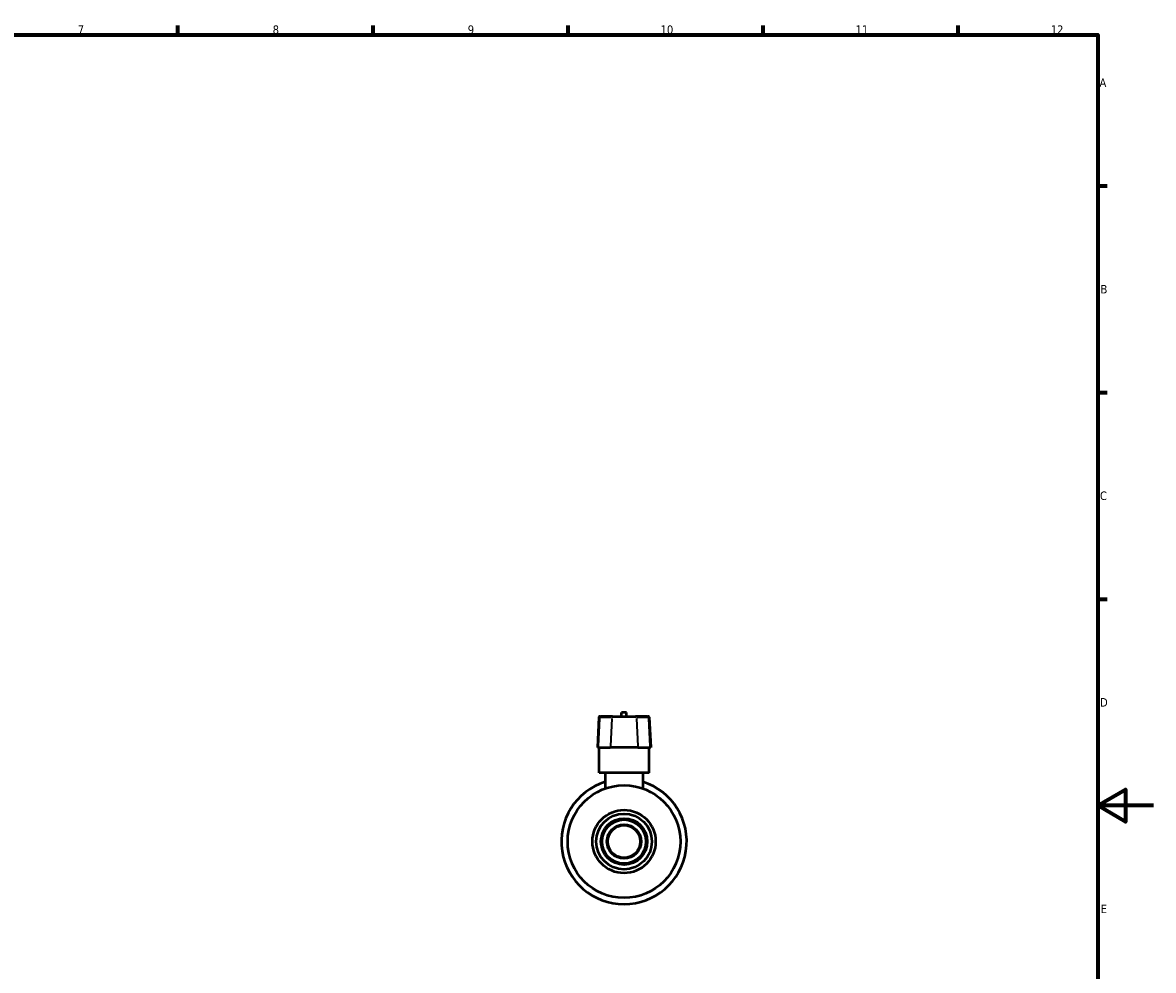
# Model space of a CAD drawing. Header units: millimetres. Extents: x -12 to 901, y -221 to 696.
# Tile 5 of 5: x 435 to 841, y 238 to 578. Entities that reach past the tile are written whole.
import ezdxf

# ---------------------------------------------------------------- set-up
doc = ezdxf.new("R2010")
doc.units = ezdxf.units.MM
for name, color, linetype, lineweight in [('Border (ANSI)', 7, 'Continuous', 70), ('Visible (ANSI)', 7, 'Continuous', 50), ('Visible Narrow (ANSI)', 7, 'Continuous', 35)]:
    doc.layers.add(name, color=color, linetype=linetype, lineweight=lineweight)
doc.styles.add('Note Text (ANSI)', font='tahoma.ttf')

# ---------------------------------------------------------------- blocks, each defined once
blk = doc.blocks.new('Borders Default Border')
at = {"layer": 'Border (ANSI)'}
for p, q in [((490.58, 574), (490.58, 577.45)), ((560.67, 574), (560.67, 577.45)), ((630.75, 574), (630.75, 577.45)), ((700.83, 574), (700.83, 577.45)), ((770.92, 574), (770.92, 577.45)), ((821, 519.75), (824.45, 519.75)), ((821, 445.5), (824.45, 445.5)), ((821, 371.25), (824.45, 371.25))]:
    blk.add_line(p, q, dxfattribs=at)
at = {"layer": 'Border (ANSI)', "flags": 128}
for points in [[(20, 20), (20, 574), (821, 574), (821, 20), (20, 20)], [(841, 297), (821, 297), (831, 302.77), (831, 291.23), (821, 297)]]:
    blk.add_lwpolyline(points, dxfattribs=at)
at = {"layer": 'Border (ANSI)', "attachment_point": 7, "style": 'Note Text (ANSI)'}
for s, insert, char_height in [('7', (454.6, 574.4), 3.05), ('8', (524.63, 574.33), 3.05), ('9', (594.7, 574.34), 3.05), ('10', (663.96, 574.34), 3.048), ('11', (734.04, 574.4), 3.048), ('12', (804.13, 574.4), 3.048), ('A', (821.63, 555.35), 3.05), ('B', (821.99, 481.1), 3.05), ('C', (821.8, 406.8), 3.05), ('D', (821.81, 332.6), 3.05), ('E', (822.05, 258.35), 3.05)]:
    blk.add_mtext(s, dxfattribs=dict(at, insert=insert, char_height=char_height))

msp = doc.modelspace()

# ---------------------------------------------------------------- linework, layer by layer
at = {"layer": 'Visible (ANSI)'}
for p, q in [((642.136, 329.092), (642.372, 329.092)), ((646.75, 329.092), (642.372, 329.092)), ((646.75, 329.092), (654.955, 329.092)), ((651.753, 330.442), (649.953, 330.442)), ((649.953, 329.092), (649.953, 330.442)), ((651.753, 329.092), (651.753, 330.442)), ((659.334, 329.092), (654.955, 329.092)), ((659.334, 329.092), (659.569, 329.092)), ((641.838, 328.809), (641.263, 317.842)), ((659.867, 328.809), (660.442, 317.842)), ((641.522, 317.842), (641.263, 317.842)), ((641.522, 317.842), (645.9, 317.842)), ((641.853, 308.842), (641.853, 317.842)), ((655.805, 317.842), (645.9, 317.842)), ((655.805, 317.842), (660.183, 317.842)), ((659.853, 308.842), (659.853, 317.842)), ((660.442, 317.842), (660.183, 317.842)), ((659.853, 308.842), (641.853, 308.842)), ((644.103, 308.842), (644.103, 303.184)), ((657.603, 308.842), (657.603, 303.184))]:
    msp.add_line(p, q, dxfattribs=at)
for radius in [20.25, 11.354, 9.997, 8.331, 7.882, 6.131, 5.832]:
    msp.add_circle((650.853, 284.092), radius, dxfattribs=at)
for centre, radius, start, end in [((642.136, 328.793), 0.299, 90, 177), ((659.569, 328.793), 0.299, 3, 90), ((650.853, 284.092), 22.5, 107.4576, 72.5424)]:
    msp.add_arc(centre, radius, start, end, dxfattribs=at)
at = {"layer": 'Visible Narrow (ANSI)'}
for p, q in [((642.053, 328.261), (641.55, 318.391)), ((642.057, 328.809), (641.838, 328.809)), ((642.3, 328.809), (646.241, 328.809)), ((646.432, 328.261), (645.928, 318.391)), ((655.067, 328.809), (646.638, 328.809)), ((655.274, 328.261), (655.777, 318.391)), ((655.464, 328.809), (659.405, 328.809)), ((659.867, 328.809), (659.648, 328.809)), ((659.652, 328.261), (660.155, 318.391))]:
    msp.add_line(p, q, dxfattribs=at)
for centre, start_param, end_param in [((642.372, 328.793), 0.0759218, 1.4425146), ((646.75, 328.793), 0.0759218, 1.4425146), ((654.955, 328.793), 4.8406707, 6.2072635), ((659.334, 328.793), 4.8406707, 6.2072635)]:
    msp.add_ellipse(centre, major_axis=(0, 0.299), ratio=0.9730085, start_param=start_param, end_param=end_param, dxfattribs=at)

# ---------------------------------------------------------------- block references
msp.add_blockref('Borders Default Border', (0, 0))

doc.saveas('drawing.dxf')
